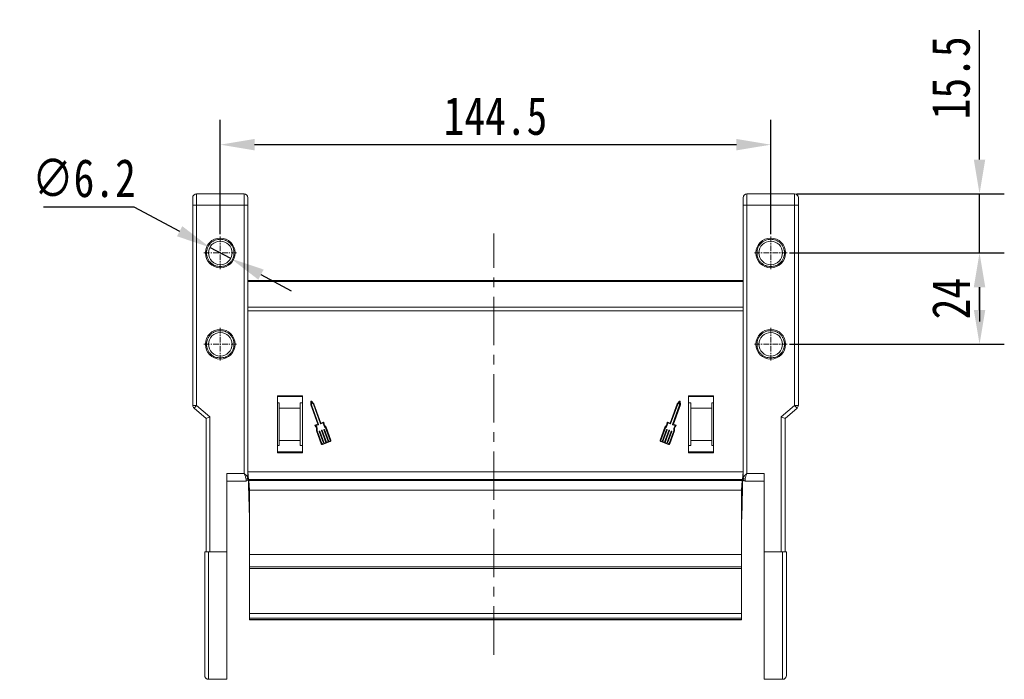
# Model space of a CAD drawing. Header units: millimetres. Extents: x 2854 to 4324, y 357 to 1390.
# Tile 8 of 45: x 3019 to 3278, y 921 to 1094. Entities that reach past the tile are written whole.
import ezdxf

# ---------------------------------------------------------------- set-up
doc = ezdxf.new("R2010")
doc.units = ezdxf.units.MM
doc.linetypes.add('CENTER', pattern=[0.6, 0.375, -0.075, 0.075, -0.075])
doc.linetypes.add('CENTERX2', pattern=[20.32, 12.7, -2.54, 2.54, -2.54])
doc.styles.get("Standard").update_dxf_attribs({"font": '仿宋_GB2312.ttf', "width": 0.8})
doc.dimstyles.new('ISO-45.1', dxfattribs={"dimtxt": 10, "dimasz": 9, "dimexe": 6.5, "dimexo": 0.625, "dimgap": 2.5, "dimtad": 1, "dimtoh": 1, "dimdsep": 46, "dimtxsty": 'Standard', "dimcen": 2.5, "dimadec": 0, "dimazin": 0, "dimtfac": 1, "dimtmove": 0, "dimatfit": 3, "dimfxl": 0, "dimarcsym": 0})
doc.dimstyles.new('副本 ISO-45.1', dxfattribs={"dimtxt": 10, "dimasz": 9, "dimexe": 6.5, "dimexo": 0.625, "dimgap": 2.5, "dimtad": 1, "dimdsep": 46, "dimtxsty": 'Standard', "dimcen": 2.5, "dimadec": 0, "dimazin": 0, "dimtfac": 1, "dimtmove": 0, "dimatfit": 3, "dimfxl": 0, "dimarcsym": 0})

# ---------------------------------------------------------------- blocks, each defined once
blk = doc.blocks.new('*D2148')
at = {"color": 0, "lineweight": -2}
for p, q in [((3221.56, 1033.19), (3277.96, 1033.19)), ((3271.46, 1018.19), (3271.46, 1024.19)), ((3221.56, 1009.19), (3277.96, 1009.19))]:
    blk.add_line(p, q, dxfattribs=at)
at = {"color": 0, "lineweight": 9}
for points in [[(3269.96, 1024.19), (3272.96, 1024.19), (3271.46, 1033.19)], [(3269.96, 1018.19), (3272.96, 1018.19), (3271.46, 1009.19)]]:
    blk.add_solid(points, dxfattribs=at)
at = {"layer": 'Defpoints', "color": 0, "lineweight": 9}
for p in [(3220.93, 1033.19), (3271.46, 1033.19), (3220.93, 1009.19)]:
    blk.add_point(p, dxfattribs=at)
at = {"color": 0, "lineweight": 9, "insert": (3263.96, 1021.19), "char_height": 10, "attachment_point": 5, "rotation": 90}
blk.add_mtext('24', dxfattribs=at)
blk = doc.blocks.new('*D2149')
at = {"color": 0, "lineweight": -2}
for p, q in [((3271.46, 1057.69), (3271.46, 1091.67)), ((3223.52, 1048.69), (3277.96, 1048.69)), ((3271.46, 1033.19), (3271.46, 1048.69)), ((3221.56, 1033.19), (3277.96, 1033.19)), ((3271.46, 1024.19), (3271.46, 1015.19))]:
    blk.add_line(p, q, dxfattribs=at)
at = {"color": 0, "lineweight": 9}
for points in [[(3269.96, 1057.69), (3272.96, 1057.69), (3271.46, 1048.69)], [(3269.96, 1024.19), (3272.96, 1024.19), (3271.46, 1033.19)]]:
    blk.add_solid(points, dxfattribs=at)
at = {"layer": 'Defpoints', "color": 0, "lineweight": 9}
for p in [(3222.89, 1048.69), (3271.46, 1048.69), (3220.93, 1033.19)]:
    blk.add_point(p, dxfattribs=at)
at = {"color": 0, "lineweight": 9, "insert": (3263.96, 1079.18), "char_height": 10, "attachment_point": 5, "rotation": 90}
blk.add_mtext('15.5', dxfattribs=at)
blk = doc.blocks.new('*D2150')
at = {"color": 0, "lineweight": -2}
for p, q in [((3072.14, 1038.11), (3072.14, 1068.12)), ((3216.64, 1038.11), (3216.64, 1068.12)), ((3207.64, 1061.62), (3081.14, 1061.62))]:
    blk.add_line(p, q, dxfattribs=at)
at = {"color": 0, "lineweight": 9}
for points in [[(3081.14, 1063.12), (3081.14, 1060.12), (3072.14, 1061.62)], [(3207.64, 1063.12), (3207.64, 1060.12), (3216.64, 1061.62)]]:
    blk.add_solid(points, dxfattribs=at)
at = {"layer": 'Defpoints', "color": 0, "lineweight": 9}
for p in [(3072.14, 1061.62), (3072.14, 1037.48), (3216.64, 1037.48)]:
    blk.add_point(p, dxfattribs=at)
at = {"color": 0, "lineweight": 9, "insert": (3144.39, 1069.12), "char_height": 10, "attachment_point": 5}
blk.add_mtext('144.5', dxfattribs=at)
blk = doc.blocks.new('*D2162')
at = {"color": 0, "lineweight": -2}
for p, q in [((3025.76, 1045.29), (3049.46, 1045.29)), ((3049.46, 1045.29), (3061.47, 1038.89)), ((3074.88, 1031.73), (3069.41, 1034.65)), ((3082.82, 1027.5), (3090.76, 1023.26))]:
    blk.add_line(p, q, dxfattribs=at)
at = {"color": 0, "lineweight": 9}
for points in [[(3062.17, 1040.21), (3060.76, 1037.56), (3069.41, 1034.65)], [(3083.53, 1028.82), (3082.11, 1026.18), (3074.88, 1031.73)]]:
    blk.add_solid(points, dxfattribs=at)
at = {"layer": 'Defpoints', "color": 0, "lineweight": 9}
for p in [(3069.41, 1034.65), (3074.88, 1031.73)]:
    blk.add_point(p, dxfattribs=at)
at = {"color": 0, "lineweight": 9, "insert": (3036.36, 1052.79), "char_height": 10, "attachment_point": 5}
blk.add_mtext('∅6.2', dxfattribs=at)

msp = doc.modelspace()

# ---------------------------------------------------------------- linework, layer by layer
at = {"color": 7, "linetype": 'Continuous', "lineweight": 15}
for p, q in [((3065.894, 1048.693), (3065.894, 1045.693)), ((3078.394, 1048.693), (3065.894, 1048.693)), ((3078.394, 1048.693), (3078.394, 1045.693)), ((3210.394, 1045.693), (3210.394, 1048.693)), ((3222.894, 1048.693), (3210.394, 1048.693)), ((3222.894, 1045.693), (3222.894, 1048.693)), ((3064.894, 1045.693), (3065.894, 1045.693)), ((3064.894, 1045.693), (3064.894, 993.153)), ((3065.894, 993.153), (3065.894, 1045.693)), ((3065.894, 1045.693), (3078.394, 1045.693)), ((3078.394, 1045.693), (3078.394, 975.257)), ((3078.394, 1045.693), (3079.394, 1045.693)), ((3079.394, 974.138), (3079.394, 1045.693)), ((3209.394, 1045.693), (3209.394, 974.138)), ((3210.394, 1045.693), (3209.394, 1045.693)), ((3210.394, 975.257), (3210.394, 1045.693)), ((3210.394, 1045.693), (3222.894, 1045.693)), ((3222.894, 1045.693), (3222.894, 993.153)), ((3223.894, 1045.693), (3222.894, 1045.693)), ((3223.894, 993.153), (3223.894, 1045.693)), ((3143.943, 1025.984), (3079.394, 1025.984)), ((3143.943, 1025.684), (3079.394, 1025.684)), ((3209.394, 1025.984), (3143.943, 1025.984)), ((3209.394, 1025.684), (3143.943, 1025.684)), ((3143.943, 1018.984), (3079.394, 1018.984)), ((3209.394, 1018.984), (3143.943, 1018.984)), ((3079.394, 1017.984), (3143.943, 1017.984)), ((3143.943, 1017.984), (3209.394, 1017.984)), ((3093.694, 995.693), (3087.194, 995.693)), ((3087.194, 995.693), (3087.194, 980.693)), ((3087.194, 995.443), (3093.694, 995.443)), ((3093.694, 980.693), (3093.694, 995.693)), ((3195.094, 995.693), (3195.094, 980.693)), ((3201.594, 995.693), (3195.094, 995.693)), ((3195.094, 995.443), (3201.594, 995.443)), ((3201.594, 980.693), (3201.594, 995.693)), ((3065.894, 993.153), (3064.894, 993.153)), ((3065.894, 993.153), (3065.243, 992.394)), ((3069.394, 990.153), (3065.894, 993.153)), ((3087.194, 993.807), (3087.594, 993.807)), ((3087.594, 992.443), (3087.594, 993.807)), ((3093.694, 993.807), (3093.094, 993.807)), ((3093.094, 993.807), (3093.094, 992.443)), ((3095.918, 994.211), (3095.869, 993.261)), ((3095.869, 993.261), (3097.704, 988.237)), ((3096.053, 993.289), (3096.089, 993.988)), ((3097.938, 988.128), (3096.053, 993.289)), ((3096.725, 993.574), (3096.075, 994.269)), ((3096.089, 993.988), (3096.567, 993.477)), ((3096.567, 993.477), (3098.452, 988.316)), ((3098.577, 988.507), (3096.725, 993.574)), ((3192.063, 993.574), (3190.212, 988.507)), ((3192.222, 993.477), (3190.336, 988.316)), ((3190.85, 988.128), (3192.736, 993.289)), ((3191.084, 988.237), (3192.92, 993.261)), ((3192.713, 994.269), (3192.063, 993.574)), ((3192.7, 993.988), (3192.222, 993.477)), ((3192.736, 993.289), (3192.7, 993.988)), ((3192.92, 993.261), (3192.871, 994.211)), ((3195.694, 993.807), (3195.094, 993.807)), ((3195.694, 992.443), (3195.694, 993.807)), ((3201.194, 993.807), (3201.594, 993.807)), ((3201.194, 993.807), (3201.194, 992.443)), ((3222.894, 993.153), (3219.394, 990.153)), ((3222.894, 993.153), (3223.894, 993.153)), ((3223.545, 992.394), (3222.894, 993.153)), ((3065.243, 992.394), (3068.394, 989.693)), ((3068.394, 989.693), (3069.394, 990.153)), ((3069.394, 954.693), (3069.394, 990.153)), ((3093.094, 992.443), (3087.594, 992.443)), ((3087.594, 992.443), (3087.594, 983.943)), ((3093.094, 992.443), (3093.094, 983.943)), ((3201.194, 992.443), (3195.694, 992.443)), ((3195.694, 983.943), (3195.694, 992.443)), ((3201.194, 983.943), (3201.194, 992.443)), ((3219.394, 990.153), (3219.394, 954.693)), ((3220.394, 989.693), (3219.394, 990.153)), ((3220.394, 989.693), (3223.545, 992.394)), ((3068.394, 989.693), (3068.394, 954.693)), ((3097.677, 988.178), (3097.057, 987.952)), ((3097.249, 987.828), (3097.911, 988.07)), ((3098.511, 988.289), (3099.173, 988.531)), ((3099.239, 988.749), (3098.577, 988.507)), ((3190.212, 988.507), (3189.549, 988.749)), ((3190.278, 988.289), (3189.616, 988.531)), ((3191.54, 987.828), (3190.877, 988.07)), ((3191.731, 987.952), (3191.111, 988.178)), ((3220.394, 954.693), (3220.394, 989.693)), ((3097.381, 986.465), (3098.622, 983.068)), ((3098.793, 983.13), (3097.572, 986.474)), ((3098.118, 986.306), (3099.253, 983.201)), ((3098.231, 986.396), (3098.146, 986.365)), ((3099.424, 983.264), (3098.29, 986.369)), ((3098.718, 986.525), (3099.852, 983.42)), ((3098.831, 986.615), (3098.745, 986.584)), ((3100.024, 983.483), (3098.889, 986.588)), ((3099.318, 986.745), (3100.452, 983.639)), ((3099.43, 986.834), (3099.345, 986.803)), ((3100.623, 983.702), (3099.489, 986.807)), ((3099.799, 987.288), (3101.02, 983.944)), ((3101.192, 984.007), (3099.951, 987.404)), ((3188.838, 987.404), (3187.597, 984.007)), ((3188.99, 987.288), (3187.768, 983.944)), ((3188.165, 983.702), (3189.3, 986.807)), ((3189.471, 986.745), (3188.336, 983.639)), ((3188.765, 983.483), (3189.899, 986.588)), ((3190.07, 986.525), (3188.936, 983.42)), ((3189.358, 986.834), (3189.444, 986.803)), ((3189.364, 983.264), (3190.499, 986.369)), ((3190.67, 986.306), (3189.536, 983.201)), ((3189.958, 986.615), (3190.043, 986.584)), ((3189.995, 983.13), (3191.217, 986.474)), ((3190.167, 983.068), (3191.408, 986.465)), ((3190.557, 986.396), (3190.643, 986.365)), ((3087.594, 982.58), (3087.194, 982.58)), ((3087.594, 983.943), (3093.094, 983.943)), ((3087.594, 982.58), (3087.594, 983.943)), ((3093.094, 983.943), (3093.094, 982.58)), ((3093.094, 982.58), (3093.694, 982.58)), ((3099.253, 983.201), (3098.91, 983.076)), ((3098.973, 982.905), (3101.029, 983.656)), ((3099.852, 983.42), (3099.424, 983.264)), ((3100.452, 983.639), (3100.024, 983.483)), ((3100.966, 983.827), (3100.623, 983.702)), ((3187.76, 983.656), (3189.816, 982.905)), ((3187.822, 983.827), (3188.165, 983.702)), ((3188.336, 983.639), (3188.765, 983.483)), ((3188.936, 983.42), (3189.364, 983.264)), ((3189.536, 983.201), (3189.878, 983.076)), ((3195.094, 982.58), (3195.694, 982.58)), ((3195.694, 983.943), (3201.194, 983.943)), ((3195.694, 982.58), (3195.694, 983.943)), ((3201.194, 983.943), (3201.194, 982.58)), ((3201.594, 982.58), (3201.194, 982.58)), ((3093.694, 980.943), (3087.194, 980.943)), ((3087.194, 980.693), (3093.694, 980.693)), ((3201.594, 980.943), (3195.094, 980.943)), ((3195.094, 980.693), (3201.594, 980.693)), ((3073.894, 975.257), (3073.894, 954.693)), ((3078.394, 975.257), (3073.894, 975.257)), ((3143.943, 975.653), (3079.394, 975.653)), ((3079.394, 975.653), (3079.582, 973.655)), ((3079.446, 975.097), (3079.771, 963.545)), ((3209.394, 975.653), (3143.943, 975.653)), ((3209.018, 963.545), (3209.342, 975.097)), ((3209.207, 973.655), (3209.394, 975.653)), ((3214.894, 975.257), (3210.394, 975.257)), ((3214.894, 954.693), (3214.894, 975.257)), ((3073.894, 973.257), (3078.894, 973.257)), ((3078.894, 973.257), (3078.894, 973.766)), ((3079.394, 973.873), (3079.394, 974.138)), ((3079.582, 973.655), (3143.943, 973.655)), ((3079.582, 973.655), (3079.601, 973.453)), ((3079.601, 973.453), (3143.943, 973.453)), ((3079.601, 973.453), (3079.844, 970.855)), ((3143.943, 973.655), (3209.207, 973.655)), ((3143.943, 973.453), (3209.188, 973.453)), ((3208.944, 970.855), (3209.188, 973.453)), ((3209.188, 973.453), (3209.207, 973.655)), ((3209.894, 973.766), (3209.894, 973.257)), ((3209.894, 973.257), (3214.894, 973.257)), ((3143.943, 970.855), (3079.844, 970.855)), ((3079.844, 970.855), (3079.844, 953.944)), ((3208.944, 970.855), (3143.943, 970.855)), ((3208.944, 953.944), (3208.944, 970.855)), ((3079.792, 962.799), (3079.771, 963.545)), ((3079.771, 963.545), (3079.844, 963.545)), ((3079.792, 962.799), (3079.844, 960.932)), ((3079.844, 962.799), (3079.792, 962.799)), ((3208.944, 963.545), (3209.018, 963.545)), ((3208.944, 960.932), (3208.997, 962.799)), ((3208.997, 962.799), (3208.944, 962.799)), ((3209.018, 963.545), (3208.997, 962.799)), ((3069.394, 954.693), (3069.044, 954.693)), ((3069.044, 954.693), (3069.044, 921.193)), ((3073.894, 954.693), (3069.394, 954.693)), ((3073.894, 954.693), (3073.894, 921.193)), ((3143.943, 953.944), (3079.844, 953.944)), ((3079.844, 953.944), (3079.844, 950.753)), ((3208.944, 953.944), (3143.943, 953.944)), ((3208.944, 950.753), (3208.944, 953.944)), ((3219.394, 954.693), (3214.894, 954.693)), ((3214.894, 921.193), (3214.894, 954.693)), ((3219.744, 954.693), (3219.394, 954.693)), ((3219.744, 921.193), (3219.744, 954.693)), ((3079.844, 950.753), (3143.943, 950.753)), ((3079.844, 950.753), (3079.844, 950.294)), ((3079.844, 950.294), (3079.844, 938.516)), ((3079.844, 950.294), (3143.943, 950.294)), ((3143.943, 950.753), (3208.944, 950.753)), ((3143.943, 950.294), (3208.944, 950.294)), ((3208.944, 950.294), (3208.944, 950.753)), ((3208.944, 938.516), (3208.944, 950.294)), ((3079.844, 938.516), (3079.844, 937.259)), ((3143.943, 938.516), (3079.844, 938.516)), ((3208.944, 938.516), (3143.943, 938.516)), ((3208.944, 937.259), (3208.944, 938.516)), ((3079.844, 937.259), (3143.943, 937.259)), ((3079.844, 937.259), (3079.844, 936.948)), ((3143.943, 936.948), (3079.844, 936.948)), ((3079.844, 936.948), (3079.844, 936.819)), ((3079.844, 936.819), (3143.943, 936.819)), ((3143.943, 937.259), (3208.944, 937.259)), ((3208.944, 936.948), (3143.943, 936.948)), ((3143.943, 936.819), (3208.944, 936.819)), ((3208.944, 936.948), (3208.944, 937.259)), ((3208.944, 936.819), (3208.944, 936.948)), ((3069.044, 921.193), (3073.894, 921.193)), ((3214.894, 921.193), (3219.744, 921.193))]:
    msp.add_line(p, q, dxfattribs=at)
at = {"color": 1, "linetype": 'CENTER', "lineweight": 9, "ltscale": 3.9624}
for p, q in [((3072.144, 1028.903), (3072.144, 1037.483)), ((3216.644, 1028.903), (3216.644, 1037.483)), ((3067.854, 1033.193), (3076.434, 1033.193)), ((3212.354, 1033.193), (3220.934, 1033.193)), ((3072.144, 1004.903), (3072.144, 1013.483)), ((3216.644, 1004.903), (3216.644, 1013.483)), ((3067.854, 1009.193), (3076.434, 1009.193)), ((3212.354, 1009.193), (3220.934, 1009.193))]:
    msp.add_line(p, q, dxfattribs=at)
at = {"color": 1, "linetype": 'CENTERX2', "lineweight": 13}
msp.add_line((3143.943, 927.667), (3143.943, 1038.272), dxfattribs=at)
at = {"color": 7, "linetype": 'Continuous', "lineweight": 15}
for centre, radius in [((3072.144, 1033.193), 3.9), ((3216.644, 1033.193), 3.9), ((3072.144, 1033.193), 3.1), ((3216.644, 1033.193), 3.1), ((3072.144, 1009.193), 3.9), ((3072.144, 1009.193), 3.1), ((3216.644, 1009.193), 3.9), ((3216.644, 1009.193), 3.1)]:
    msp.add_circle(centre, radius, dxfattribs=at)
for centre, radius, start, end in [((3065.894, 1047.693), 1, 90, 180), ((3078.394, 1047.693), 1, 0, 90), ((3210.394, 1047.693), 1, 90, 180), ((3222.894, 1047.693), 1, 0, 90), ((3065.894, 993.153), 1, 180, 229.39871), ((3096.009, 994.207), 0.0912, 43.09192, 177.049), ((3192.78, 994.207), 0.0912, 2.951, 136.90808), ((3222.894, 993.153), 1, 310.60129, 0), ((3097.089, 987.866), 0.0912, 110.07046, 225.58546), ((3096.076, 986.833), 1.355, 344.2528, 45.58546), ((3096.076, 986.833), 1.538, 346.51116, 40.30711), ((3097.661, 988.221), 0.0456, 290.07046, 20.07046), ((3097.895, 988.113), 0.0456, 290.07046, 20.07046), ((3098.495, 988.332), 0.0456, 200.07046, 290.07046), ((3100.711, 988.526), 1.538, 179.8338, 233.62975), ((3099.271, 988.664), 0.0912, 354.55545, 110.07046), ((3100.711, 988.526), 1.355, 174.55545, 235.88812), ((3188.078, 988.526), 1.355, 304.11188, 5.44455), ((3188.078, 988.526), 1.538, 306.37025, 0.1662), ((3189.518, 988.664), 0.0912, 69.92954, 185.44455), ((3190.293, 988.332), 0.0456, 249.92954, 339.92954), ((3190.893, 988.113), 0.0456, 159.92954, 249.92954), ((3191.127, 988.221), 0.0456, 159.92954, 249.92954), ((3192.712, 986.833), 1.538, 139.69289, 193.48884), ((3192.712, 986.833), 1.355, 134.41454, 195.7472), ((3191.7, 987.866), 0.0912, 314.41454, 69.92954), ((3098.161, 986.322), 0.0456, 110.07046, 200.07046), ((3098.247, 986.353), 0.0456, 20.07046, 110.07046), ((3098.761, 986.541), 0.0456, 110.07046, 200.07046), ((3098.847, 986.572), 0.0456, 20.07046, 110.07046), ((3099.36, 986.76), 0.0456, 110.07046, 200.07046), ((3099.446, 986.791), 0.0456, 20.07046, 110.07046), ((3189.342, 986.791), 0.0456, 69.92954, 159.92954), ((3189.428, 986.76), 0.0456, 339.92954, 69.92954), ((3189.942, 986.572), 0.0456, 69.92954, 159.92954), ((3190.028, 986.541), 0.0456, 339.92954, 69.92954), ((3190.542, 986.353), 0.0456, 69.92954, 159.92954), ((3190.627, 986.322), 0.0456, 339.92954, 69.92954), ((3098.879, 983.162), 0.274, 200.07046, 290.07046), ((3098.879, 983.162), 0.0912, 200.07046, 290.07046), ((3100.935, 983.913), 0.0912, 290.07046, 20.07046), ((3100.935, 983.913), 0.274, 290.07046, 20.07046), ((3187.854, 983.913), 0.274, 159.92954, 249.92954), ((3187.854, 983.913), 0.0912, 159.92954, 249.92954), ((3189.91, 983.162), 0.274, 249.92954, 339.92954), ((3189.91, 983.162), 0.0912, 249.92954, 339.92954), ((3078.95, 974.213), 0.451, 262.91865, 350.4798), ((3078.894, 973.757), 0.5, 270, 0), ((3209.839, 974.213), 0.451, 189.5202, 277.08135), ((3209.894, 973.757), 0.5, 180, 270), ((3069.044, 922.193), 1, 180, 270), ((3219.744, 922.193), 1, 270, 0)]:
    msp.add_arc(centre, radius, start, end, dxfattribs=at)
for points, knots in [([(3064.894, 1047.693), (3064.894, 1047.667), (3064.894, 1047.625), (3064.894, 1047.376), (3064.894, 1047.118), (3064.894, 1046.799), (3064.894, 1046.333), (3064.894, 1045.945), (3064.894, 1045.693)], [0, 0, 0, 0, 0.2394429, 0.3698071, 0.5000001, 0.6303641, 0.7605571, 1, 1, 1, 1]), ([(3079.394, 1045.693), (3079.394, 1045.945), (3079.394, 1046.333), (3079.394, 1046.799), (3079.394, 1047.118), (3079.394, 1047.376), (3079.394, 1047.625), (3079.394, 1047.667), (3079.394, 1047.693)], [0, 0, 0, 0, 0.2394429, 0.3696359, 0.4999999, 0.6301929, 0.7605571, 1, 1, 1, 1]), ([(3209.394, 1047.693), (3209.394, 1047.667), (3209.394, 1047.625), (3209.394, 1047.376), (3209.394, 1047.118), (3209.394, 1046.8), (3209.394, 1046.333), (3209.394, 1045.945), (3209.394, 1045.693)], [0, 0, 0, 0, 0.2394429, 0.3696359, 0.4999999, 0.6301929, 0.7605571, 1, 1, 1, 1]), ([(3223.894, 1045.693), (3223.894, 1045.945), (3223.894, 1046.333), (3223.894, 1046.8), (3223.894, 1047.118), (3223.894, 1047.376), (3223.894, 1047.625), (3223.894, 1047.667), (3223.894, 1047.693)], [0, 0, 0, 0, 0.2394429, 0.3698071, 0.5000001, 0.6303641, 0.7605571, 1, 1, 1, 1]), ([(3072.144, 1029.593), (3071.692, 1029.642), (3070.993, 1029.716), (3070.153, 1030.165), (3069.581, 1030.63), (3069.113, 1031.203), (3068.679, 1032.042), (3068.457, 1033.193), (3068.679, 1034.345), (3069.113, 1035.184), (3069.581, 1035.757), (3070.153, 1036.222), (3070.993, 1036.67), (3071.692, 1036.745), (3072.144, 1036.793)], [0, 0, 0, 0, 0.1197215, 0.184837, 0.25, 0.3151155, 0.3802785, 0.5, 0.6197215, 0.684837, 0.75, 0.8151155, 0.8802785, 1, 1, 1, 1]), ([(3072.144, 1036.793), (3072.597, 1036.745), (3073.296, 1036.67), (3074.135, 1036.222), (3074.707, 1035.757), (3075.175, 1035.184), (3075.609, 1034.345), (3075.832, 1033.193), (3075.609, 1032.042), (3075.175, 1031.203), (3074.707, 1030.63), (3074.135, 1030.165), (3073.296, 1029.717), (3072.597, 1029.642), (3072.144, 1029.593)], [0, 0, 0, 0, 0.1197215, 0.184837, 0.25, 0.3151155, 0.3802785, 0.5, 0.6197215, 0.684837, 0.75, 0.8151155, 0.8802785, 1, 1, 1, 1]), ([(3216.644, 1029.593), (3216.192, 1029.642), (3215.493, 1029.716), (3214.653, 1030.165), (3214.081, 1030.63), (3213.613, 1031.203), (3213.179, 1032.042), (3212.957, 1033.193), (3213.179, 1034.345), (3213.613, 1035.184), (3214.081, 1035.757), (3214.653, 1036.222), (3215.493, 1036.67), (3216.192, 1036.745), (3216.644, 1036.793)], [0, 0, 0, 0, 0.1197215, 0.184837, 0.25, 0.3151155, 0.3802785, 0.5, 0.6197215, 0.684837, 0.75, 0.8151155, 0.8802785, 1, 1, 1, 1]), ([(3216.644, 1036.793), (3217.097, 1036.745), (3217.796, 1036.67), (3218.635, 1036.222), (3219.207, 1035.757), (3219.675, 1035.184), (3220.109, 1034.345), (3220.332, 1033.193), (3220.109, 1032.042), (3219.675, 1031.203), (3219.207, 1030.63), (3218.635, 1030.165), (3217.796, 1029.717), (3217.097, 1029.642), (3216.644, 1029.593)], [0, 0, 0, 0, 0.1197215, 0.184837, 0.25, 0.3151155, 0.3802785, 0.5, 0.6197215, 0.684837, 0.75, 0.8151155, 0.8802785, 1, 1, 1, 1]), ([(3072.144, 1005.593), (3071.692, 1005.642), (3070.993, 1005.716), (3070.153, 1006.165), (3069.581, 1006.63), (3069.113, 1007.203), (3068.679, 1008.042), (3068.457, 1009.193), (3068.679, 1010.345), (3069.113, 1011.184), (3069.581, 1011.757), (3070.153, 1012.222), (3070.993, 1012.67), (3071.692, 1012.745), (3072.144, 1012.793)], [0, 0, 0, 0, 0.1197215, 0.184837, 0.25, 0.3151155, 0.3802785, 0.5, 0.6197215, 0.684837, 0.75, 0.8151155, 0.8802785, 1, 1, 1, 1]), ([(3072.144, 1012.793), (3072.597, 1012.745), (3073.296, 1012.67), (3074.135, 1012.222), (3074.707, 1011.757), (3075.175, 1011.184), (3075.609, 1010.345), (3075.832, 1009.193), (3075.609, 1008.042), (3075.175, 1007.203), (3074.707, 1006.63), (3074.135, 1006.165), (3073.296, 1005.717), (3072.597, 1005.642), (3072.144, 1005.593)], [0, 0, 0, 0, 0.1197215, 0.184837, 0.25, 0.3151155, 0.3802785, 0.5, 0.6197215, 0.684837, 0.75, 0.8151155, 0.8802785, 1, 1, 1, 1]), ([(3216.644, 1005.593), (3216.192, 1005.642), (3215.493, 1005.716), (3214.653, 1006.165), (3214.081, 1006.63), (3213.613, 1007.203), (3213.179, 1008.042), (3212.957, 1009.193), (3213.179, 1010.345), (3213.613, 1011.184), (3214.081, 1011.757), (3214.653, 1012.222), (3215.493, 1012.67), (3216.192, 1012.745), (3216.644, 1012.793)], [0, 0, 0, 0, 0.1197215, 0.184837, 0.25, 0.3151155, 0.3802785, 0.5, 0.6197215, 0.684837, 0.75, 0.8151155, 0.8802785, 1, 1, 1, 1]), ([(3216.644, 1012.793), (3217.097, 1012.745), (3217.796, 1012.67), (3218.635, 1012.222), (3219.207, 1011.757), (3219.675, 1011.184), (3220.109, 1010.345), (3220.332, 1009.193), (3220.109, 1008.042), (3219.675, 1007.203), (3219.207, 1006.63), (3218.635, 1006.165), (3217.796, 1005.717), (3217.097, 1005.642), (3216.644, 1005.593)], [0, 0, 0, 0, 0.1197215, 0.184837, 0.25, 0.3151155, 0.3802785, 0.5, 0.6197215, 0.684837, 0.75, 0.8151155, 0.8802785, 1, 1, 1, 1]), ([(3078.394, 975.257), (3078.511, 974.987), (3078.691, 974.569), (3078.863, 974.07), (3078.884, 973.861), (3078.894, 973.766)], [0, 0, 0, 0, 0.4984131, 0.7729366, 1, 1, 1, 1]), ([(3078.394, 975.257), (3078.517, 975.15), (3078.762, 974.939), (3079.092, 974.629), (3079.342, 974.35), (3079.377, 974.206), (3079.394, 974.138)], [0, 0, 0, 0, 0.2515188, 0.5017844, 0.7656323, 1, 1, 1, 1]), ([(3209.394, 974.138), (3209.411, 974.206), (3209.447, 974.35), (3209.697, 974.629), (3210.027, 974.939), (3210.272, 975.151), (3210.394, 975.257)], [0, 0, 0, 0, 0.2343503, 0.4981953, 0.748869, 1, 1, 1, 1]), ([(3209.894, 973.766), (3209.904, 973.861), (3209.926, 974.07), (3210.097, 974.569), (3210.278, 974.987), (3210.394, 975.257)], [0, 0, 0, 0, 0.227072, 0.5015871, 1, 1, 1, 1]), ([(3209.394, 974.138), (3209.394, 974.021), (3209.394, 973.895), (3209.394, 973.861), (3209.394, 973.859)], [0, 0, 0, 0, 0.93147, 1, 1, 1, 1]), ([(3068.044, 954.693), (3068.044, 953.702), (3068.044, 951.72), (3068.044, 948.712), (3068.044, 945.699), (3068.044, 943.015), (3068.044, 940.713), (3068.044, 938.768), (3068.044, 936.565), (3068.044, 934.165), (3068.044, 931.672), (3068.044, 929.422), (3068.044, 927.457), (3068.044, 925.786), (3068.044, 924.443), (3068.044, 923.408), (3068.044, 922.703), (3068.044, 922.272), (3068.044, 922.22), (3068.044, 922.193)], [0, 0, 0, 0, 0.0582491, 0.116493, 0.1782416, 0.23998, 0.2829052, 0.3257282, 0.3686443, 0.434335, 0.5000152, 0.565706, 0.6313862, 0.6957083, 0.76002, 0.8217687, 0.883507, 0.9417587, 1, 1, 1, 1]), ([(3069.044, 954.693), (3068.932, 954.693), (3068.707, 954.693), (3068.407, 954.693), (3068.181, 954.693), (3068.061, 954.693), (3068.049, 954.693), (3068.044, 954.693)], [0, 0, 0, 0, 0.2146939, 0.4293877, 0.6440816, 0.8587754, 1, 1, 1, 1]), ([(3220.744, 954.693), (3220.733, 954.693), (3220.711, 954.693), (3220.539, 954.693), (3220.285, 954.693), (3220.004, 954.693), (3219.818, 954.693), (3219.744, 954.693)], [0, 0, 0, 0, 0.2146939, 0.4293877, 0.6440816, 0.8587754, 1, 1, 1, 1]), ([(3220.744, 922.193), (3220.744, 922.22), (3220.744, 922.272), (3220.744, 922.703), (3220.744, 923.408), (3220.744, 924.325), (3220.744, 925.327), (3220.744, 926.334), (3220.744, 927.672), (3220.744, 929.422), (3220.744, 931.672), (3220.744, 934.165), (3220.744, 936.859), (3220.744, 939.718), (3220.744, 942.67), (3220.744, 945.699), (3220.744, 948.713), (3220.744, 951.72), (3220.744, 953.702), (3220.744, 954.693)], [0, 0, 0, 0, 0.0582517, 0.116493, 0.1782416, 0.23998, 0.2829052, 0.3257282, 0.3686443, 0.434335, 0.5000152, 0.565706, 0.6313862, 0.6957083, 0.76002, 0.8217687, 0.8835071, 0.9417561, 1, 1, 1, 1])]:
    msp.add_open_spline(points, degree=3, knots=knots, dxfattribs=at)

# ---------------------------------------------------------------- dimensions: what is measured, and where the dimension line sits
at = {"color": 5, "lineweight": 9}
for base, p1, p2, picture, middle in [((3271.464, 1048.693), (3220.934, 1033.193), (3222.894, 1048.693), '*D2149', (3263.964, 1079.183)), ((3271.464, 1033.193), (3220.934, 1009.193), (3220.934, 1033.193), '*D2148', (3263.964, 1021.193))]:
    dim = msp.add_linear_dim(base=base, p1=p1, p2=p2, angle=90, dimstyle='副本 ISO-45.1', dxfattribs=at)
    dim.commit()
    dim.dimension.update_dxf_attribs({"geometry": picture, "text_midpoint": middle})
dim = msp.add_linear_dim(base=(3072.144, 1061.619), p1=(3216.644, 1037.483), p2=(3072.144, 1037.483), dimstyle='副本 ISO-45.1', dxfattribs=at)
dim.commit()
dim.dimension.update_dxf_attribs({"geometry": '*D2150', "text_midpoint": (3144.394, 1069.119)})
dim = msp.add_diameter_dim_2p(p1=(3074.879, 1031.735), p2=(3069.409, 1034.652), dimstyle='ISO-45.1', dxfattribs=at)
dim.commit()
dim.dimension.update_dxf_attribs({"geometry": '*D2162', "text_midpoint": (3036.36, 1045.292), "dimtype": 163})

doc.saveas('drawing.dxf')
